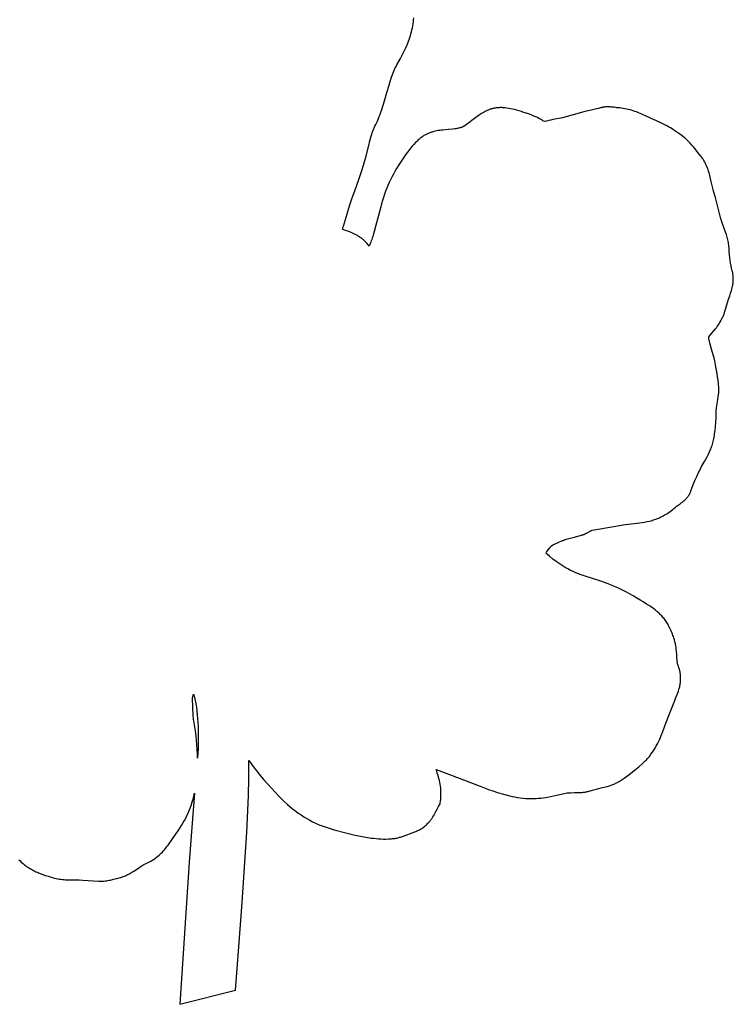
# Model space of a CAD drawing. Header units: millimetres. Extents: x 4 to 208, y 3 to 169.
# Tile 4 of 7: x 158 to 208, y 3 to 72. Entities that reach past the tile are written whole.
import ezdxf

# ---------------------------------------------------------------- set-up
doc = ezdxf.new("R2010")
doc.units = ezdxf.units.MM
doc.layers.add('Calque 9 Image', color=7, linetype='Continuous')

msp = doc.modelspace()

# ---------------------------------------------------------------- linework, layer by layer
at = {"layer": 'Calque 9 Image'}
for points in [[(184.143, 68.65), (184.391, 69.096), (184.512, 69.327), (184.63, 69.563), (184.744, 69.804), (184.851, 70.051), (184.902, 70.177), (184.951, 70.304), (184.998, 70.432), (185.042, 70.562), (185.084, 70.694), (185.124, 70.826), (185.16, 70.96), (185.194, 71.096), (185.224, 71.233), (185.251, 71.372), (185.275, 71.512), (185.295, 71.654), (185.311, 71.797), (185.323, 71.942)], [(183.447, 66.709), (183.592, 67.23), (183.667, 67.483), (183.746, 67.73), (183.832, 67.971), (183.878, 68.09), (183.925, 68.206), (183.976, 68.32), (184.029, 68.432), (184.084, 68.542), (184.143, 68.65)], [(183.096, 65.531), (183.193, 65.828), (183.283, 66.125), (183.447, 66.709)], [(182.664, 64.48), (182.752, 64.667), (182.853, 64.893), (182.908, 65.026), (182.967, 65.175), (183.03, 65.343), (183.096, 65.531)], [(192.85, 65.381), (192.687, 65.433), (192.53, 65.479), (192.38, 65.519), (192.235, 65.554), (192.096, 65.583), (191.962, 65.608), (191.832, 65.627), (191.708, 65.641), (191.648, 65.647), (191.588, 65.651), (191.53, 65.654), (191.472, 65.656), (191.416, 65.656), (191.361, 65.656), (191.306, 65.654), (191.253, 65.652), (191.2, 65.648), (191.148, 65.643), (191.097, 65.637), (191.047, 65.63), (190.997, 65.622), (190.948, 65.614), (190.9, 65.604), (190.853, 65.593), (190.806, 65.581), (190.759, 65.568), (190.714, 65.555), (190.668, 65.54), (190.624, 65.525), (190.579, 65.508), (190.535, 65.491), (190.492, 65.473), (190.449, 65.454), (190.406, 65.435), (190.321, 65.393), (190.237, 65.348), (190.154, 65.3), (190.071, 65.25), (189.988, 65.196), (189.906, 65.141), (189.823, 65.082), (189.654, 64.959), (189.482, 64.828)], [(197.823, 65.503), (197.528, 65.436), (197.378, 65.399), (197.224, 65.358)], [(198.389, 65.641), (198.317, 65.62), (198.247, 65.6), (198.107, 65.565), (197.823, 65.503)], [(199.43, 65.663), (199.313, 65.679), (199.19, 65.693), (199.126, 65.699), (199.062, 65.704), (198.997, 65.707), (198.93, 65.709), (198.864, 65.709), (198.796, 65.708), (198.728, 65.703), (198.694, 65.701), (198.66, 65.697), (198.626, 65.693), (198.592, 65.688), (198.558, 65.682), (198.524, 65.676), (198.49, 65.668), (198.456, 65.66), (198.422, 65.651), (198.389, 65.641)], [(199.614, 65.644), (199.592, 65.646), (199.57, 65.648), (199.525, 65.653), (199.478, 65.658), (199.43, 65.663)], [(201.541, 65.077), (201.41, 65.14), (201.282, 65.199), (201.156, 65.254), (201.032, 65.305), (200.911, 65.352), (200.791, 65.396), (200.672, 65.435), (200.554, 65.472), (200.437, 65.504), (200.321, 65.534), (200.204, 65.56), (200.088, 65.583), (199.971, 65.603), (199.853, 65.619), (199.734, 65.633), (199.614, 65.644)], [(189.482, 64.828), (189.176, 64.595), (189.004, 64.469), (188.816, 64.339)], [(192.955, 65.347), (192.85, 65.381)], [(193.728, 65.072), (193.53, 65.148), (193.337, 65.217), (192.955, 65.347)], [(194.233, 64.816), (194.12, 64.88), (193.999, 64.946), (193.935, 64.979), (193.868, 65.011), (193.8, 65.042), (193.728, 65.072)], [(194.479, 64.679), (194.423, 64.708), (194.359, 64.743), (194.293, 64.78), (194.233, 64.816)], [(195.061, 64.816), (194.91, 64.787), (194.761, 64.753), (194.617, 64.717), (194.479, 64.679)], [(197.224, 65.358), (195.73, 64.934), (195.061, 64.816)], [(202.248, 64.753), (201.92, 64.899), (201.541, 65.077)], [(204.251, 63.549), (204.092, 63.677), (203.94, 63.793), (203.795, 63.9), (203.656, 63.998), (203.523, 64.088), (203.395, 64.171), (203.271, 64.247), (203.151, 64.317), (203.034, 64.381), (202.919, 64.442), (202.695, 64.552), (202.248, 64.753)], [(182.177, 63.005), (182.256, 63.324), (182.325, 63.586), (182.388, 63.8), (182.418, 63.892), (182.446, 63.975), (182.474, 64.052), (182.501, 64.122), (182.527, 64.187), (182.554, 64.249), (182.608, 64.365), (182.664, 64.48)], [(187.746, 64.128), (187.345, 64.092), (187.242, 64.079), (187.138, 64.065), (187.033, 64.048), (186.928, 64.029), (186.822, 64.006), (186.716, 63.98), (186.663, 63.965), (186.61, 63.95), (186.558, 63.933), (186.505, 63.915), (186.452, 63.896), (186.399, 63.876), (186.346, 63.855), (186.294, 63.832), (186.242, 63.808), (186.189, 63.782), (186.137, 63.755), (186.086, 63.727)], [(188.816, 64.339), (188.788, 64.326), (188.759, 64.313), (188.731, 64.301), (188.701, 64.29), (188.672, 64.279), (188.642, 64.269), (188.612, 64.259), (188.581, 64.25), (188.519, 64.233), (188.456, 64.218), (188.391, 64.205), (188.324, 64.193), (188.257, 64.182), (188.187, 64.173), (188.045, 64.156), (187.746, 64.128)], [(186.086, 63.727), (186.034, 63.697), (185.983, 63.664), (185.931, 63.629), (185.879, 63.592), (185.826, 63.552), (185.774, 63.51), (185.72, 63.466), (185.667, 63.42), (185.613, 63.371), (185.559, 63.319), (185.504, 63.265), (185.448, 63.209), (185.336, 63.089), (185.221, 62.958)], [(205.203, 62.513), (204.998, 62.773), (204.889, 62.906), (204.774, 63.04), (204.654, 63.172), (204.591, 63.237), (204.527, 63.302), (204.461, 63.366), (204.393, 63.428), (204.323, 63.49), (204.251, 63.549)], [(181.204, 59.847), (181.491, 60.631), (181.746, 61.409), (181.863, 61.801), (181.974, 62.196), (182.177, 63.005)], [(185.221, 62.958), (185.102, 62.816), (184.982, 62.666), (184.863, 62.509), (184.744, 62.347), (184.511, 62.01), (184.288, 61.666), (184.08, 61.325), (183.894, 60.998), (183.81, 60.842), (183.733, 60.693), (183.665, 60.552), (183.604, 60.421)], [(205.402, 62.264), (205.203, 62.513)], [(206.103, 60.573), (206.055, 60.785), (206.003, 60.998), (205.974, 61.105), (205.943, 61.212), (205.909, 61.319), (205.872, 61.425), (205.831, 61.532), (205.809, 61.585), (205.786, 61.638), (205.762, 61.691), (205.736, 61.744), (205.709, 61.796), (205.681, 61.849), (205.652, 61.901), (205.621, 61.954), (205.588, 62.006), (205.554, 62.058), (205.519, 62.11), (205.482, 62.161), (205.443, 62.212), (205.402, 62.264)], [(183.604, 60.421), (183.519, 60.222), (183.437, 60.018), (183.357, 59.809), (183.28, 59.597), (183.207, 59.38), (183.138, 59.161), (183.072, 58.94), (183.011, 58.718)], [(206.293, 59.824), (206.263, 59.922), (206.236, 60.018), (206.187, 60.206), (206.103, 60.573)], [(180.543, 57.838), (180.857, 58.855), (181.023, 59.352), (181.204, 59.847)], [(206.807, 57.889), (206.555, 58.915), (206.427, 59.378), (206.293, 59.824)], [(183.011, 58.718), (182.481, 56.736)], [(207.008, 57.28), (206.893, 57.597), (206.868, 57.673), (206.845, 57.747), (206.824, 57.819), (206.815, 57.855), (206.807, 57.889)], [(180.335, 57.161), (180.353, 57.212), (180.37, 57.263), (180.385, 57.313), (180.399, 57.361)], [(180.399, 57.361), (180.543, 57.838)], [(207.374, 55.831), (207.367, 55.933), (207.357, 56.034), (207.344, 56.132), (207.328, 56.23), (207.309, 56.325), (207.289, 56.419), (207.266, 56.512), (207.241, 56.603), (207.215, 56.693), (207.187, 56.781), (207.129, 56.953), (207.008, 57.28)], [(180.647, 57.033), (180.488, 57.096), (180.335, 57.161)], [(182.193, 55.974), (182.149, 56.033), (182.105, 56.089), (182.06, 56.143), (182.014, 56.195), (181.968, 56.245), (181.921, 56.293), (181.874, 56.339), (181.826, 56.383), (181.778, 56.425), (181.729, 56.465), (181.68, 56.503), (181.631, 56.54), (181.582, 56.575), (181.532, 56.609), (181.483, 56.641), (181.433, 56.672), (181.383, 56.702), (181.333, 56.73), (181.232, 56.783), (181.133, 56.832), (181.033, 56.877), (180.935, 56.919), (180.837, 56.959), (180.647, 57.033)], [(182.481, 56.736), (182.453, 56.636), (182.422, 56.538), (182.389, 56.442), (182.353, 56.348), (182.316, 56.255), (182.277, 56.162), (182.193, 55.974)], [(207.599, 54.247), (207.554, 54.419), (207.515, 54.594), (207.48, 54.774), (207.451, 54.961), (207.426, 55.158), (207.405, 55.367), (207.388, 55.591), (207.374, 55.831)], [(207.424, 52.5), (207.483, 52.676), (207.542, 52.867), (207.57, 52.967), (207.596, 53.071), (207.619, 53.177), (207.629, 53.232), (207.639, 53.287), (207.647, 53.342), (207.655, 53.399), (207.661, 53.456), (207.666, 53.513), (207.67, 53.572), (207.672, 53.631), (207.673, 53.69), (207.672, 53.75), (207.669, 53.81), (207.665, 53.871), (207.659, 53.933), (207.651, 53.995), (207.641, 54.057), (207.629, 54.12), (207.615, 54.183), (207.599, 54.247)], [(207.347, 52.264), (207.424, 52.5)], [(207.086, 51.409), (207.347, 52.264)], [(206.175, 49.871), (206.298, 50.017), (206.424, 50.177), (206.488, 50.261), (206.551, 50.349), (206.614, 50.44), (206.676, 50.535), (206.737, 50.632), (206.795, 50.733), (206.851, 50.838), (206.905, 50.945), (206.931, 51.001), (206.956, 51.056), (206.98, 51.113), (207.003, 51.171), (207.026, 51.229), (207.047, 51.288), (207.067, 51.348), (207.086, 51.409)], [(205.947, 49.611), (205.947, 49.611), (205.947, 49.611), (205.947, 49.611), (205.947, 49.612), (205.949, 49.613), (205.954, 49.619), (205.973, 49.641), (206.036, 49.712), (206.175, 49.871)], [(206.157, 48.756), (206.03, 49.201), (206.004, 49.306), (205.981, 49.409), (205.971, 49.46), (205.962, 49.511), (205.954, 49.561), (205.947, 49.611)], [(206.379, 47.938), (206.329, 48.152), (206.275, 48.359), (206.157, 48.756)], [(206.661, 46.068), (206.638, 46.331), (206.61, 46.586), (206.577, 46.833), (206.541, 47.072), (206.462, 47.523), (206.379, 47.938)], [(206.568, 45.088), (206.618, 45.454), (206.65, 45.718), (206.659, 45.823), (206.662, 45.869), (206.664, 45.913), (206.665, 45.954), (206.664, 45.993), (206.663, 46.031), (206.661, 46.068)], [(206.474, 44.312), (206.474, 44.325), (206.475, 44.339), (206.477, 44.371), (206.484, 44.45), (206.507, 44.649), (206.568, 45.088)], [(205.656, 40.913), (205.833, 41.228), (205.913, 41.382), (205.989, 41.536), (206.024, 41.614), (206.059, 41.693), (206.092, 41.773), (206.124, 41.855), (206.154, 41.94), (206.183, 42.026), (206.211, 42.115), (206.238, 42.207), (206.263, 42.302), (206.287, 42.4), (206.309, 42.502), (206.33, 42.609), (206.35, 42.719), (206.368, 42.835), (206.401, 43.081), (206.427, 43.349), (206.449, 43.642), (206.464, 43.963), (206.474, 44.312)], [(204.712, 38.85), (204.851, 39.233), (204.984, 39.569), (205.111, 39.865), (205.231, 40.126), (205.346, 40.356), (205.455, 40.56), (205.656, 40.913)], [(204.42, 38.353), (204.444, 38.381), (204.467, 38.411), (204.49, 38.44), (204.512, 38.47), (204.533, 38.5), (204.553, 38.53), (204.572, 38.561), (204.591, 38.592), (204.609, 38.624), (204.626, 38.655), (204.642, 38.687), (204.658, 38.719), (204.673, 38.752), (204.687, 38.784), (204.7, 38.817), (204.712, 38.85)], [(203.816, 37.862), (203.956, 37.954), (204.031, 38.007), (204.109, 38.064), (204.149, 38.095), (204.188, 38.127), (204.228, 38.161), (204.267, 38.196), (204.306, 38.233), (204.345, 38.271), (204.383, 38.311), (204.42, 38.353)], [(200.955, 36.599), (201.126, 36.619), (201.297, 36.643), (201.469, 36.671), (201.642, 36.704), (201.815, 36.743), (201.901, 36.765), (201.988, 36.789), (202.074, 36.814), (202.161, 36.841), (202.247, 36.87), (202.333, 36.902), (202.419, 36.935), (202.505, 36.971), (202.591, 37.01), (202.677, 37.05), (202.762, 37.094), (202.847, 37.14), (202.932, 37.188), (203.016, 37.24), (203.1, 37.295), (203.184, 37.352), (203.267, 37.413), (203.35, 37.477), (203.432, 37.545), (203.514, 37.616), (203.595, 37.69), (203.676, 37.768)], [(203.676, 37.768), (203.692, 37.78), (203.708, 37.792), (203.743, 37.815), (203.816, 37.862)], [(197.803, 36.102), (199.306, 36.368), (200.119, 36.492), (200.955, 36.599)], [(197.062, 35.753), (197.1, 35.765), (197.137, 35.778), (197.173, 35.792), (197.209, 35.806), (197.279, 35.835), (197.347, 35.867), (197.412, 35.899), (197.475, 35.931), (197.596, 35.996)], [(197.596, 35.996), (197.649, 36.026), (197.707, 36.057), (197.735, 36.071), (197.761, 36.084), (197.773, 36.089), (197.784, 36.094), (197.794, 36.099), (197.799, 36.1), (197.803, 36.102)], [(195.12, 35.1), (195.73, 35.372)], [(195.73, 35.372), (195.77, 35.388), (195.81, 35.405), (195.852, 35.42), (195.894, 35.435), (195.982, 35.463), (196.072, 35.49), (196.262, 35.541), (196.461, 35.59)], [(196.461, 35.59), (197.062, 35.753)], [(194.557, 34.482), (194.584, 34.522), (194.612, 34.56), (194.663, 34.628)], [(197.756, 32.739), (197.383, 32.858), (197.021, 32.982), (196.841, 33.049), (196.66, 33.122), (196.478, 33.203), (196.292, 33.291), (196.102, 33.39), (195.907, 33.5), (195.705, 33.623), (195.496, 33.761), (195.277, 33.914), (195.049, 34.084), (194.809, 34.273), (194.557, 34.482)], [(194.663, 34.628), (194.813, 34.834)], [(194.813, 34.834), (194.852, 34.888), (194.872, 34.913), (194.892, 34.938)], [(194.892, 34.938), (194.903, 34.95), (194.914, 34.962), (194.924, 34.973), (194.935, 34.984), (194.947, 34.995), (194.958, 35.005), (194.971, 35.015), (194.977, 35.02), (194.983, 35.025), (194.997, 35.035), (195.011, 35.044), (195.026, 35.053), (195.043, 35.063), (195.06, 35.072), (195.079, 35.081), (195.099, 35.091), (195.12, 35.1)], [(201.203, 31.187), (200.926, 31.357), (200.659, 31.514), (200.402, 31.658), (200.156, 31.789), (199.918, 31.91), (199.689, 32.02), (199.468, 32.12), (199.254, 32.212), (199.048, 32.296), (198.848, 32.373), (198.466, 32.51), (197.756, 32.739)], [(201.377, 31.079), (201.203, 31.187)], [(203.151, 29.421), (203.11, 29.498), (203.066, 29.572), (203.022, 29.645), (202.975, 29.716), (202.927, 29.784), (202.878, 29.851), (202.827, 29.916), (202.775, 29.979), (202.722, 30.04), (202.668, 30.1), (202.613, 30.158), (202.557, 30.214), (202.5, 30.269), (202.443, 30.322), (202.385, 30.373), (202.326, 30.424), (202.207, 30.52), (202.087, 30.612), (201.966, 30.699), (201.846, 30.781), (201.607, 30.936), (201.377, 31.079)], [(203.731, 27.193), (203.718, 27.4), (203.699, 27.627), (203.685, 27.748), (203.668, 27.873), (203.647, 28.004), (203.62, 28.14), (203.588, 28.281), (203.55, 28.428), (203.505, 28.58), (203.48, 28.657), (203.452, 28.737), (203.423, 28.817), (203.391, 28.899), (203.357, 28.983), (203.321, 29.067), (203.282, 29.154), (203.241, 29.241), (203.151, 29.421)], [(203.797, 26.68), (203.793, 26.691), (203.789, 26.702), (203.786, 26.713), (203.782, 26.725), (203.779, 26.737), (203.776, 26.75), (203.77, 26.776), (203.765, 26.804), (203.76, 26.833), (203.756, 26.863), (203.752, 26.895), (203.746, 26.962), (203.74, 27.034), (203.731, 27.193)], [(203.658, 24.391), (203.745, 24.609), (203.789, 24.725), (203.831, 24.846), (203.871, 24.972), (203.89, 25.037), (203.907, 25.103), (203.923, 25.17), (203.938, 25.238), (203.951, 25.308), (203.963, 25.379), (203.972, 25.451), (203.98, 25.524), (203.986, 25.599), (203.989, 25.675), (203.99, 25.752), (203.988, 25.83), (203.984, 25.909), (203.976, 25.99), (203.972, 26.031), (203.966, 26.072), (203.96, 26.114), (203.953, 26.155), (203.945, 26.197), (203.936, 26.24), (203.926, 26.282), (203.916, 26.325), (203.904, 26.369), (203.892, 26.412), (203.878, 26.456), (203.864, 26.5), (203.849, 26.545), (203.833, 26.59), (203.797, 26.68)], [(169.846, 24.251), (169.845, 24.262), (169.845, 24.273), (169.844, 24.283), (169.844, 24.294), (169.845, 24.305), (169.845, 24.316), (169.846, 24.327), (169.847, 24.339), (169.848, 24.35), (169.849, 24.361), (169.852, 24.384), (169.856, 24.407), (169.861, 24.43), (169.867, 24.453), (169.873, 24.477), (169.88, 24.501), (169.888, 24.526), (169.897, 24.551), (169.906, 24.576), (169.916, 24.602), (169.927, 24.627)], [(169.875, 23.64), (169.865, 23.947), (169.857, 24.1), (169.846, 24.251)], [(169.927, 24.627), (169.983, 24.411), (170.033, 24.187), (170.078, 23.953), (170.118, 23.712), (170.153, 23.461), (170.182, 23.203), (170.207, 22.935), (170.227, 22.66), (170.241, 22.376), (170.25, 22.083), (170.253, 21.474), (170.235, 20.831), (170.197, 20.155)], [(203.202, 23.253), (203.578, 24.199), (203.658, 24.391)], [(169.942, 22.76), (169.926, 22.861), (169.914, 22.965), (169.904, 23.072), (169.895, 23.181), (169.875, 23.64)], [(170.197, 20.155), (170.191, 20.461), (170.178, 20.768), (170.158, 21.079), (170.13, 21.396), (170.095, 21.721), (170.052, 22.055), (169.942, 22.76)], [(202.963, 22.607), (203.202, 23.253)], [(201.804, 20.282), (201.913, 20.427), (202.016, 20.571), (202.112, 20.717), (202.202, 20.862), (202.286, 21.008), (202.364, 21.154), (202.438, 21.3), (202.508, 21.445), (202.574, 21.591), (202.636, 21.737), (202.752, 22.028), (202.963, 22.607)], [(173.645, 14.971), (173.765, 17.51), (173.792, 18.758), (173.796, 19.998)], [(173.796, 19.998), (173.804, 19.985), (173.812, 19.971), (173.828, 19.945), (173.846, 19.919), (173.864, 19.893)], [(200.834, 19.37), (201.059, 19.554), (201.289, 19.75), (201.402, 19.853), (201.513, 19.959), (201.567, 20.013), (201.62, 20.068), (201.671, 20.124), (201.721, 20.181)], [(201.721, 20.181), (201.764, 20.232), (201.784, 20.257), (201.794, 20.269), (201.804, 20.282)], [(173.864, 19.893), (173.979, 19.727), (174.096, 19.563), (174.338, 19.244), (174.588, 18.935), (174.844, 18.635), (175.368, 18.054), (175.895, 17.493)], [(187.203, 17.188), (187.211, 17.262), (187.217, 17.336), (187.221, 17.409), (187.225, 17.482), (187.227, 17.555), (187.227, 17.627), (187.227, 17.699), (187.225, 17.77), (187.218, 17.911), (187.206, 18.051), (187.189, 18.189), (187.169, 18.325), (187.144, 18.46), (187.116, 18.593), (187.084, 18.725), (187.049, 18.855), (187.011, 18.984), (186.97, 19.112), (186.927, 19.238), (186.881, 19.362)], [(186.881, 19.362), (187.439, 19.152)], [(198.432, 18.068), (198.734, 18.144), (198.872, 18.183), (199.004, 18.223), (199.131, 18.267), (199.194, 18.29), (199.256, 18.315), (199.318, 18.341), (199.379, 18.368), (199.441, 18.397), (199.503, 18.428), (199.566, 18.461), (199.629, 18.496), (199.694, 18.533), (199.76, 18.573), (199.896, 18.659), (200.04, 18.757), (200.194, 18.868), (200.359, 18.992), (200.728, 19.285)], [(200.728, 19.285), (200.834, 19.37)], [(187.439, 19.152), (187.816, 19.011), (189.961, 18.19)], [(189.961, 18.19), (190.549, 17.971), (190.86, 17.863), (191.181, 17.757), (191.512, 17.658), (191.853, 17.565), (192.203, 17.483), (192.382, 17.446), (192.563, 17.412)], [(197.669, 17.867), (197.894, 17.931), (198.094, 17.984), (198.432, 18.068)], [(168.715, 14.894), (168.841, 15.078), (168.96, 15.259), (169.073, 15.439), (169.178, 15.617), (169.278, 15.794), (169.37, 15.969), (169.457, 16.144), (169.538, 16.317), (169.613, 16.49), (169.682, 16.662), (169.746, 16.834), (169.804, 17.005), (169.858, 17.177), (169.907, 17.349), (169.951, 17.522), (169.991, 17.695)], [(169.991, 17.695), (169.821, 15.618), (169.608, 12.88), (168.964, 2.937), (172.854, 3.936), (173.09, 6.96), (173.332, 10.068), (173.645, 14.971)], [(175.895, 17.493), (176.08, 17.303), (176.268, 17.121), (176.458, 16.946), (176.65, 16.778), (176.844, 16.617), (177.04, 16.464), (177.238, 16.318), (177.437, 16.18), (177.638, 16.05), (177.839, 15.927), (178.042, 15.813), (178.245, 15.707), (178.449, 15.609), (178.551, 15.564), (178.654, 15.52), (178.756, 15.478), (178.859, 15.439), (178.961, 15.402), (179.063, 15.367)], [(192.563, 17.412), (192.772, 17.379), (192.974, 17.354), (193.168, 17.336), (193.356, 17.326), (193.537, 17.322), (193.713, 17.325), (193.883, 17.332), (194.05, 17.345), (194.212, 17.362), (194.371, 17.383), (194.528, 17.407), (194.683, 17.435), (195.295, 17.562)], [(195.295, 17.562), (195.66, 17.64), (196.062, 17.718)], [(196.062, 17.718), (196.086, 17.722), (196.112, 17.726), (196.139, 17.729), (196.166, 17.732), (196.225, 17.737), (196.286, 17.74), (196.555, 17.745)], [(196.555, 17.745), (196.816, 17.749), (196.952, 17.754), (197.091, 17.763), (197.161, 17.769), (197.232, 17.777), (197.304, 17.787), (197.376, 17.799), (197.449, 17.812), (197.522, 17.828), (197.595, 17.846), (197.669, 17.867)], [(186.866, 16.427), (186.959, 16.596), (187.008, 16.684), (187.034, 16.729), (187.062, 16.774)], [(187.062, 16.774), (187.18, 16.966), (187.203, 17.188)], [(186.392, 15.685), (186.43, 15.731), (186.468, 15.778), (186.503, 15.824), (186.537, 15.871), (186.57, 15.917), (186.601, 15.964), (186.661, 16.057), (186.716, 16.15), (186.768, 16.242), (186.866, 16.427)], [(179.063, 15.367), (179.753, 15.15), (180.48, 14.946), (180.852, 14.851), (181.226, 14.765), (181.599, 14.688), (181.969, 14.622), (182.334, 14.568), (182.513, 14.547), (182.691, 14.529), (182.866, 14.515), (183.037, 14.505), (183.206, 14.5), (183.371, 14.499), (183.532, 14.502), (183.689, 14.511), (183.766, 14.517), (183.842, 14.525), (183.916, 14.534), (183.99, 14.544), (184.062, 14.556), (184.132, 14.569), (184.202, 14.583), (184.27, 14.599), (184.336, 14.617), (184.401, 14.636), (184.465, 14.656), (184.527, 14.678)], [(185.395, 15.002), (185.471, 15.031), (185.545, 15.062), (185.616, 15.094), (185.686, 15.129), (185.754, 15.165), (185.821, 15.203), (185.885, 15.243), (185.948, 15.285), (186.009, 15.328), (186.068, 15.374), (186.126, 15.421), (186.182, 15.47), (186.237, 15.521), (186.29, 15.574), (186.341, 15.629), (186.392, 15.685)], [(168.139, 14.077), (168.715, 14.894)], [(184.527, 14.678), (185.395, 15.002)], [(167.884, 13.748), (167.95, 13.827), (168.014, 13.908), (168.077, 13.991), (168.139, 14.077)], [(166.5, 12.732), (166.601, 12.778), (166.701, 12.826), (166.798, 12.876), (166.893, 12.928), (166.986, 12.983), (167.078, 13.04), (167.167, 13.1), (167.254, 13.162), (167.339, 13.227), (167.422, 13.294), (167.504, 13.363), (167.583, 13.435), (167.661, 13.509), (167.737, 13.586), (167.811, 13.666), (167.884, 13.748)], [(157.705, 13.04), (157.782, 12.962), (157.862, 12.886), (157.945, 12.811)], [(157.945, 12.811), (158.015, 12.753), (158.088, 12.696), (158.164, 12.64), (158.242, 12.586), (158.322, 12.533), (158.403, 12.481), (158.486, 12.432), (158.569, 12.384), (158.651, 12.338), (158.734, 12.295), (158.815, 12.253), (158.895, 12.215), (158.973, 12.179), (159.049, 12.146), (159.122, 12.116), (159.191, 12.09)], [(164.816, 11.811), (164.904, 11.839), (164.989, 11.869), (165.072, 11.901), (165.153, 11.935), (165.232, 11.971), (165.309, 12.008), (165.385, 12.047), (165.458, 12.087), (165.529, 12.127), (165.599, 12.169), (165.734, 12.253), (165.988, 12.423)], [(165.988, 12.423), (166.257, 12.599), (166.321, 12.638), (166.383, 12.673), (166.413, 12.69), (166.442, 12.705), (166.471, 12.719), (166.5, 12.732)], [(159.191, 12.09), (159.575, 11.952), (159.744, 11.896), (159.9, 11.847), (160.044, 11.806), (160.178, 11.77), (160.303, 11.741), (160.422, 11.716), (160.536, 11.697), (160.646, 11.681), (160.754, 11.67), (160.862, 11.661), (160.971, 11.655), (161.083, 11.651), (161.321, 11.646)], [(163.27, 11.549), (163.305, 11.547), (163.34, 11.546), (163.377, 11.545), (163.414, 11.545), (163.49, 11.546), (163.569, 11.551), (163.651, 11.557), (163.736, 11.567), (163.825, 11.579), (163.918, 11.594), (164.015, 11.611), (164.115, 11.631), (164.33, 11.68), (164.563, 11.74), (164.816, 11.811)], [(161.321, 11.646), (161.69, 11.642), (161.914, 11.635), (162.174, 11.621)], [(162.174, 11.621), (163.27, 11.549)]]:
    msp.add_lwpolyline(points, dxfattribs=at)

doc.saveas('drawing.dxf')
